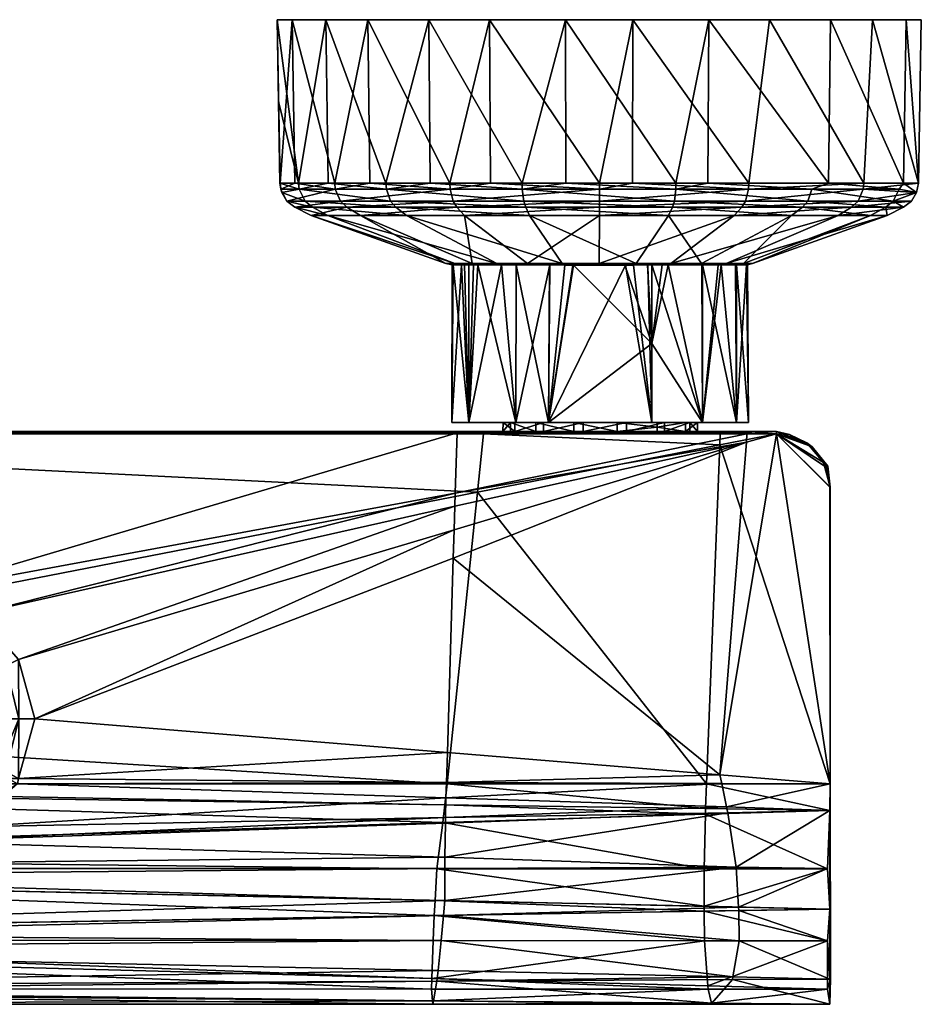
# Model space of a CAD drawing. Header units: centimetres. Extents: x -7.7 to 17.3, y -9.5 to 2.6.
# Tile 7 of 7: x 7.5 to 17.3, y -8.2 to 2.6. Entities that reach past the tile are written whole.
import ezdxf

# ---------------------------------------------------------------- set-up
doc = ezdxf.new("R2010")
doc.units = ezdxf.units.CM
doc.layers.get('0').update_dxf_attribs({"true_color": 0x5890e1})

msp = doc.modelspace()

# ---------------------------------------------------------------- meshes
at = {"color": 61, "true_color": 0xd6e499}
mesh = msp.add_polyface(dxfattribs=at)
corners = [(10.396, 0.627, 55.484), (10.484, 0.558, 55.494), (10.397, 0.627, 56.315), (10.341, 0.719, 55.477), (10.329, 0.756, 56.323), (10.32, 0.824, 55.474), (10.321, 0.824, 56.324), (10.484, 0.558, 56.304), (10.983, 0.627, 57.858), (10.927, 0.756, 57.896), (11.307, 0.824, 58.37), (10.92, 0.824, 57.901), (10.483, 0.824, 57.034), (10.305, 1.72, 55.472), (10.289, 2.615, 55.471), (10.453, 2.615, 57.045), (11.285, 2.615, 58.391), (11.481, 0.824, 53.26), (10.85, 0.824, 53.998), (10.824, 2.615, 53.981), (10.523, 0.824, 54.649), (10.531, 0.756, 54.652), (11.532, 0.627, 53.318), (10.595, 0.627, 54.676), (11.487, 0.756, 53.267), (10.677, 0.558, 54.708), (11.59, 0.558, 53.384)]
mesh.append_faces([[corners[k] for k in face] for face in [(0, 1, 2), (3, 2, 4), (5, 4, 6), (5, 3, 4), (7, 8, 2), (2, 9, 4), (2, 8, 9), (10, 11, 9), (9, 11, 12), (4, 12, 6), (4, 9, 12), (3, 0, 2), (5, 6, 13), (13, 6, 14), (14, 6, 15), (15, 6, 12), (11, 15, 12), (11, 16, 15), (11, 10, 16), (17, 18, 19), (19, 18, 20), (14, 20, 13), (14, 19, 20), (20, 5, 13), (21, 22, 23), (3, 23, 0), (3, 21, 23), (3, 5, 21), (21, 5, 20), (18, 21, 20), (18, 24, 21), (18, 17, 24), (0, 23, 25), (22, 26, 23), (24, 22, 21)]], dxfattribs={"color": 61})
mesh = msp.add_polyface(dxfattribs=at)
corners = [(12.259, 0.558, 58.873), (13.821, 0.627, 59.346), (12.218, 0.627, 58.951), (11.055, 0.558, 57.807), (10.983, 0.627, 57.858), (13.821, 0.558, 59.257), (13.821, 0.756, 59.413), (12.187, 0.756, 59.012), (10.927, 0.756, 57.896), (13.821, 0.824, 59.422), (12.628, 0.824, 59.215), (12.183, 0.824, 59.019), (11.307, 0.824, 58.37), (11.285, 2.615, 58.391), (12.618, 2.615, 59.244), (14.189, 2.615, 59.434), (10.453, 2.615, 57.045), (15.687, 2.615, 58.924), (11.952, 2.615, 52.871), (10.824, 2.615, 53.981), (17.185, 2.615, 54.75), (10.289, 2.615, 55.471), (17.35, 2.615, 56.324), (16.815, 2.615, 57.814), (13.45, 2.615, 52.361), (13.453, 0.824, 52.392), (12.974, 0.824, 52.476), (11.968, 0.824, 52.898), (11.481, 0.824, 53.26), (12.976, 0.756, 52.484), (14.643, 0.627, 52.549), (12.993, 0.627, 52.55), (11.487, 0.756, 53.267), (11.532, 0.627, 53.318), (13.014, 0.558, 52.636)]
mesh.append_faces([[corners[k] for k in face] for face in [(0, 1, 2), (3, 2, 4), (0, 5, 1), (2, 6, 7), (4, 7, 8), (6, 9, 10), (7, 10, 11), (12, 7, 11), (12, 8, 7), (2, 7, 4), (1, 6, 2), (7, 6, 10), (13, 12, 11), (14, 11, 10), (9, 14, 10), (9, 15, 14), (14, 13, 11), (14, 15, 13), (16, 13, 17), (18, 19, 20), (19, 21, 22), (23, 21, 16), (24, 25, 26), (18, 26, 27), (28, 18, 27), (28, 19, 18), (18, 24, 26), (29, 30, 31), (32, 31, 33), (32, 28, 27), (29, 27, 26), (25, 29, 26), (31, 34, 33), (27, 29, 32), (32, 29, 31)]], dxfattribs={"color": 61})
mesh = msp.add_polyface(dxfattribs=at)
corners = [(13.82, -0.06, 57.589), (15.299, 0.469, 58.713), (13.821, 0.469, 59.078), (14.606, -0.06, 57.395), (15.382, 0.558, 58.872), (13.821, 0.558, 59.257), (15.423, 0.627, 58.95), (13.821, 0.627, 59.346), (15.455, 0.756, 59.01), (13.821, 0.756, 59.413), (14.186, 0.824, 59.403), (15.459, 0.824, 59.018), (13.821, 0.824, 59.422), (14.189, 2.615, 59.434), (15.687, 2.615, 58.924), (11.285, 2.615, 58.391), (10.453, 2.615, 57.045), (16.815, 2.615, 57.814), (10.289, 2.615, 55.471), (17.35, 2.615, 56.324), (10.824, 2.615, 53.981), (17.185, 2.615, 54.75), (13.45, 2.615, 52.361), (16.354, 2.615, 53.404), (15.021, 2.615, 52.551), (11.952, 2.615, 52.871), (14.661, 0.824, 52.475), (15.011, 0.824, 52.58), (13.453, 0.824, 52.392), (14.659, 0.756, 52.483), (16.105, 0.627, 53.315), (14.643, 0.627, 52.549), (12.976, 0.756, 52.484), (16.046, 0.558, 53.382), (14.622, 0.558, 52.635), (12.993, 0.627, 52.55), (15.927, 0.469, 53.516), (14.579, 0.469, 52.809), (13.014, 0.558, 52.636), (13.057, 0.469, 52.81), (14.941, -0.06, 54.631), (14.223, -0.06, 54.255)]
mesh.append_faces([[corners[k] for k in face] for face in [(0, 1, 2), (0, 3, 1), (2, 4, 5), (1, 4, 2), (5, 6, 7), (5, 4, 6), (7, 8, 9), (10, 8, 11), (10, 9, 8), (10, 12, 9), (6, 8, 7), (12, 10, 13), (13, 10, 11), (14, 13, 11), (15, 13, 14), (16, 14, 17), (18, 17, 19), (20, 19, 21), (22, 23, 24), (22, 25, 23), (26, 24, 27), (26, 22, 24), (26, 28, 22), (26, 29, 28), (26, 27, 29), (29, 30, 31), (28, 29, 32), (32, 29, 31), (31, 33, 34), (31, 34, 35), (34, 36, 37), (38, 37, 39), (38, 34, 37), (36, 40, 37), (37, 41, 39)]], dxfattribs={"color": 61})
mesh = msp.add_polyface(dxfattribs=at)
corners = [(16.585, 0.558, 57.805), (17.243, 0.627, 56.311), (16.658, 0.627, 57.855), (15.382, 0.558, 58.872), (15.423, 0.627, 58.95), (17.298, 0.719, 56.318), (16.714, 0.756, 57.893), (15.455, 0.756, 59.01), (17.319, 0.824, 56.321), (16.721, 0.824, 57.898), (15.459, 0.824, 59.018), (15.687, 2.615, 58.924), (16.815, 2.615, 57.814), (17.35, 2.615, 56.324), (11.952, 2.615, 52.871), (17.185, 2.615, 54.75), (16.354, 2.615, 53.404), (17.156, 0.824, 54.76), (16.332, 0.824, 53.425), (15.021, 2.615, 52.551), (15.011, 0.824, 52.58), (17.106, 0.756, 54.649), (16.15, 0.756, 53.265), (14.659, 0.756, 52.483), (17.043, 0.627, 54.673), (16.105, 0.627, 53.315), (17.155, 0.558, 56.301), (16.96, 0.558, 54.704), (16.046, 0.558, 53.382), (14.643, 0.627, 52.549)]
mesh.append_faces([[corners[k] for k in face] for face in [(0, 1, 2), (3, 2, 4), (3, 0, 2), (1, 5, 2), (2, 5, 6), (4, 6, 7), (5, 8, 6), (6, 8, 9), (7, 9, 10), (2, 6, 4), (6, 9, 7), (11, 10, 9), (12, 9, 8), (13, 12, 8), (12, 11, 9), (14, 15, 16), (13, 8, 15), (15, 8, 17), (16, 17, 18), (19, 18, 20), (19, 16, 18), (16, 15, 17), (8, 5, 17), (17, 5, 21), (18, 21, 22), (20, 22, 23), (21, 5, 24), (22, 24, 25), (5, 1, 24), (24, 1, 26), (27, 25, 24), (25, 28, 29), (20, 18, 22), (18, 17, 21), (21, 24, 22), (22, 25, 23)]], dxfattribs={"color": 61})
mesh = msp.add_polyface(dxfattribs=at)
corners = [(12.392, -0.074, 56.653), (12.14, -0.06, 56.102), (12.217, -0.074, 56.093), (12.208, -0.074, 55.795), (12.14, -0.06, 55.694), (12.217, -0.074, 55.704), (10.662, 0.469, 55.516), (10.662, 0.469, 56.282), (10.484, 0.558, 56.304), (11.055, 0.558, 57.807), (10.484, 0.558, 55.494), (12.428, -0.06, 56.859), (12.343, 0.469, 58.714), (11.203, 0.469, 57.706), (12.259, 0.558, 58.873), (10.397, 0.627, 56.315), (12.218, 0.627, 58.951), (10.983, 0.627, 57.858), (11.532, 0.627, 53.318), (13.014, 0.558, 52.636), (11.59, 0.558, 53.384), (10.595, 0.627, 54.676), (10.677, 0.558, 54.708), (10.396, 0.627, 55.484), (13.057, 0.469, 52.81), (11.709, 0.469, 53.518), (10.845, 0.469, 54.771), (12.697, -0.06, 54.632), (12.237, -0.06, 55.298), (12.309, -0.074, 55.326), (12.205, -1.801, 55.898)]
mesh.append_faces([[corners[k] for k in face] for face in [(0, 1, 2), (2, 1, 3), (3, 1, 4), (5, 3, 4), (6, 4, 7), (8, 7, 9), (8, 6, 7), (8, 10, 6), (11, 12, 13), (1, 13, 7), (4, 1, 7), (13, 14, 9), (7, 13, 9), (11, 13, 1), (12, 14, 13), (10, 8, 15), (9, 14, 16), (9, 17, 8), (18, 19, 20), (21, 20, 22), (23, 22, 10), (20, 24, 25), (22, 25, 26), (10, 26, 6), (10, 22, 26), (26, 27, 28), (6, 28, 4), (6, 26, 28), (22, 20, 25), (25, 27, 26), (29, 4, 28), (29, 5, 4), (3, 5, 29), (2, 3, 30), (30, 3, 29)]], dxfattribs={"color": 61})
mesh = msp.add_polyface(dxfattribs=at)
corners = [(13.537, -0.077, 57.422), (13.82, -0.06, 57.589), (13.277, -0.074, 57.422), (13.034, -0.06, 57.396), (12.909, -0.074, 57.234), (12.428, -0.06, 56.859), (12.49, -0.074, 56.816), (12.392, -0.074, 56.653), (12.14, -0.06, 56.102), (13.821, 0.469, 59.078), (12.343, 0.469, 58.714), (13.821, 0.558, 59.257), (12.259, 0.558, 58.873), (12.993, 0.627, 52.55), (14.622, 0.558, 52.635), (13.014, 0.558, 52.636), (11.709, 0.469, 53.518), (13.414, -0.06, 54.255), (12.697, -0.06, 54.632), (11.59, 0.558, 53.384), (13.057, 0.469, 52.81), (13.53, -0.077, 54.374), (13.443, -0.077, 54.374), (13.275, -0.074, 54.374), (12.908, -0.074, 54.562), (12.747, -0.074, 54.688), (12.391, -0.074, 55.143), (12.237, -0.06, 55.298), (12.343, -0.074, 55.244), (12.309, -0.074, 55.326), (12.44, -0.074, 56.741), (12.907, -1.801, 57.236), (12.391, -1.801, 56.654), (12.217, -0.074, 56.093), (12.391, -1.801, 55.143), (12.907, -1.801, 54.56), (13.265, -1.801, 54.374)]
mesh.append_faces([[corners[k] for k in face] for face in [(0, 1, 2), (2, 1, 3), (4, 3, 5), (6, 5, 7), (6, 4, 5), (5, 8, 7), (4, 2, 3), (3, 9, 10), (5, 3, 10), (10, 11, 12), (9, 11, 10), (13, 14, 15), (16, 17, 18), (19, 15, 20), (20, 17, 16), (21, 22, 17), (17, 22, 23), (24, 17, 23), (24, 18, 17), (24, 25, 18), (18, 25, 26), (27, 26, 28), (29, 27, 28), (27, 18, 26), (30, 6, 7), (31, 2, 4), (6, 31, 4), (6, 30, 32), (32, 30, 7), (33, 32, 7), (34, 29, 28), (26, 34, 28), (26, 25, 34), (35, 25, 24), (36, 24, 23)]], dxfattribs={"color": 61})
mesh = msp.add_polyface(dxfattribs=at)
corners = [(15.324, -1.801, 55.257), (14.951, -0.074, 54.721), (15.324, -0.074, 55.257), (15.456, -1.801, 55.898), (15.445, -0.074, 55.898), (15.157, -0.074, 56.82), (15.212, -0.06, 56.858), (15.122, -0.074, 56.869), (15.315, -0.074, 56.535), (15.499, -0.06, 56.101), (15.433, -0.074, 56.093), (16.977, 0.469, 56.279), (16.438, 0.469, 57.703), (14.606, -0.06, 57.395), (15.299, 0.469, 58.713), (17.155, 0.558, 56.301), (16.585, 0.558, 57.805), (15.382, 0.558, 58.872), (17.243, 0.627, 56.311), (16.96, 0.558, 54.704), (17.043, 0.627, 54.673), (16.046, 0.558, 53.382), (16.105, 0.627, 53.315), (16.793, 0.469, 54.768), (15.927, 0.469, 53.516), (15.401, -0.06, 55.297), (14.941, -0.06, 54.631), (14.622, 0.558, 52.635), (15.329, -0.074, 55.324), (15.324, -1.801, 56.539)]
mesh.append_faces([[corners[k] for k in face] for face in [(0, 1, 2), (3, 2, 4), (5, 6, 7), (5, 8, 6), (6, 8, 9), (9, 8, 10), (9, 11, 6), (6, 11, 12), (13, 12, 14), (13, 6, 12), (11, 15, 12), (12, 15, 16), (14, 16, 17), (12, 16, 14), (15, 18, 16), (19, 20, 15), (19, 21, 22), (15, 11, 19), (19, 11, 23), (21, 23, 24), (11, 9, 23), (23, 9, 25), (24, 25, 26), (27, 21, 24), (21, 19, 23), (23, 25, 24), (10, 4, 9), (9, 4, 25), (25, 4, 28), (26, 25, 28), (4, 2, 28), (28, 2, 1), (4, 10, 3), (29, 10, 8), (5, 29, 8)]], dxfattribs={"color": 61})
mesh = msp.add_polyface(dxfattribs=at)
corners = [(14.951, -1.801, 54.721), (14.396, -0.074, 54.374), (14.951, -0.074, 54.721), (14.574, -0.074, 57.334), (14.606, -0.06, 57.395), (14.35, -0.074, 57.422), (14.944, -0.074, 57.069), (15.212, -0.06, 56.858), (15.122, -0.074, 56.869), (13.82, -0.06, 57.589), (14.101, -0.077, 57.422), (13.82, -0.077, 57.448), (13.537, -0.077, 57.422), (13.034, -0.06, 57.396), (13.821, 0.469, 59.078), (14.579, 0.469, 52.809), (14.941, -0.06, 54.631), (14.223, -0.06, 54.255), (13.057, 0.469, 52.81), (13.414, -0.06, 54.255), (15.329, -0.074, 55.324), (14.889, -0.074, 54.688), (14.354, -0.074, 54.374), (14.194, -0.077, 54.374), (14.109, -0.077, 54.374), (13.53, -0.077, 54.374), (14.509, -0.074, 57.375), (14.396, -0.074, 57.422), (14.396, -0.937, 57.422), (14.396, -1.801, 54.374), (15.157, -0.074, 56.82), (14.951, -1.801, 57.076)]
mesh.append_faces([[corners[k] for k in face] for face in [(0, 1, 2), (3, 4, 5), (3, 6, 4), (4, 6, 7), (7, 6, 8), (4, 9, 5), (5, 9, 10), (10, 9, 11), (11, 9, 12), (13, 9, 14), (10, 11, 12), (15, 16, 17), (18, 17, 19), (16, 20, 21), (22, 16, 21), (22, 17, 16), (22, 23, 17), (17, 23, 24), (25, 17, 24), (25, 19, 17), (3, 5, 26), (26, 5, 27), (21, 2, 1), (22, 21, 1), (21, 20, 2), (27, 5, 28), (28, 5, 10), (12, 28, 10), (22, 29, 23), (22, 1, 29), (30, 8, 31), (31, 8, 6), (3, 31, 6), (3, 26, 28), (28, 26, 27)]], dxfattribs={"color": 61})
mesh = msp.add_polyface(dxfattribs=at)
corners = [(12.847, -1.801, 55.484), (13.125, -1.902, 55.098), (12.847, -1.902, 55.484), (12.764, -1.902, 55.898), (12.765, -1.801, 55.951), (12.893, -1.902, 56.408), (12.893, -1.801, 56.408), (13.208, -1.801, 56.764), (13.208, -1.902, 56.764), (13.125, -1.801, 55.098), (12.374, -1.902, 54.872), (12.392, -1.902, 55.094), (13.542, -1.902, 54.871), (-0.348, -1.902, 56.001), (-0.408, -1.902, 55.53), (12.409, -1.902, 55.309), (13.265, -1.801, 57.422), (13.277, -0.074, 57.422), (12.907, -1.801, 57.236), (12.49, -0.074, 56.816), (12.391, -1.801, 56.654), (12.217, -0.074, 56.093), (12.205, -1.801, 55.898), (12.391, -1.801, 55.143), (12.747, -0.074, 54.688), (12.907, -1.801, 54.56), (13.265, -1.801, 54.374), (12.908, -0.074, 54.562), (12.309, -0.074, 55.326), (0.155, -1.902, 55.142), (12.521, -1.921, 58.024), (12.391, -1.902, 56.756), (12.369, -1.902, 56.541), (12.287, -1.902, 53.794)]
mesh.append_faces([[corners[k] for k in face] for face in [(0, 1, 2), (3, 0, 2), (3, 4, 0), (3, 5, 4), (4, 5, 6), (6, 5, 7), (7, 5, 8), (0, 9, 1), (5, 3, 13), (3, 2, 14), (16, 17, 18), (19, 20, 18), (21, 22, 20), (23, 24, 25), (26, 25, 27), (23, 22, 28), (23, 9, 0), (22, 0, 4), (20, 4, 6), (7, 20, 6), (7, 18, 20), (7, 16, 18), (20, 22, 4), (22, 23, 0), (23, 25, 9)]], dxfattribs={"color": 61})
mesh.append_faces([[corners[k] for k in face] for face in [(30, 8, 31)]], dxfattribs={"vtx0": -1, "color": 61})
mesh.append_faces([[corners[k] for k in face] for face in [(10, 11, 1), (1, 12, 10), (2, 1, 11), (11, 15, 2), (29, 2, 15), (15, 11, 29), (31, 8, 5), (5, 32, 31), (33, 10, 12)]], dxfattribs={"vtx2": -1, "color": 61})
mesh = msp.add_polyface(dxfattribs=at)
corners = [(14.453, -1.852, 55.032), (14.016, -1.902, 54.848), (14.016, -1.801, 54.848), (13.542, -1.801, 54.871), (13.542, -1.902, 54.871), (13.125, -1.801, 55.098), (13.125, -1.902, 55.098), (14.119, -1.902, 56.925), (13.645, -1.902, 56.949), (15.089, -1.919, 57.896), (13.208, -1.902, 56.764), (13.537, -0.077, 57.422), (13.265, -1.801, 57.422), (14.396, -0.937, 57.422), (13.277, -0.074, 57.422), (14.396, -1.801, 57.422), (13.265, -1.801, 54.374), (13.275, -0.074, 54.374), (13.443, -0.077, 54.374), (13.53, -0.077, 54.374), (14.109, -0.077, 54.374), (14.396, -1.801, 54.374), (14.194, -0.077, 54.374), (14.119, -1.801, 56.925), (13.645, -1.801, 56.949), (12.907, -1.801, 54.56), (13.208, -1.801, 56.764), (14.536, -1.801, 56.698), (12.242, -2.576, 53.47), (12.263, -1.915, 53.492), (15.439, -1.926, 53.476), (15.142, -2.046, 58.318), (15.147, -1.926, 58.318), (12.552, -1.926, 58.318), (12.485, -2.564, 58.318), (15.139, -1.925, 58.261), (12.521, -1.921, 58.024), (15.426, -1.903, 53.524), (12.287, -1.902, 53.794)]
mesh.append_faces([[corners[k] for k in face] for face in [(0, 1, 2), (2, 1, 3), (3, 1, 4), (5, 4, 6), (5, 3, 4), (8, 10, 9), (11, 12, 13), (11, 14, 12), (12, 15, 13), (16, 17, 18), (19, 16, 18), (19, 20, 16), (16, 20, 21), (21, 20, 22), (23, 15, 24), (16, 2, 3), (25, 3, 5), (26, 24, 12), (12, 24, 15), (25, 16, 3), (16, 21, 2), (26, 10, 24), (24, 10, 8), (23, 8, 7), (27, 23, 7), (23, 24, 8), (37, 29, 38)]], dxfattribs={"color": 61})
mesh.append_faces([[corners[k] for k in face] for face in [(36, 35, 10), (37, 38, 4)]], dxfattribs={"vtx1": -1, "vtx2": -1, "color": 61})
mesh.append_faces([[corners[k] for k in face] for face in [(7, 8, 9), (28, 29, 30), (31, 32, 33), (33, 34, 31), (32, 35, 36), (36, 33, 32)]], dxfattribs={"vtx2": -1, "color": 61})
mesh = msp.add_polyface(dxfattribs=at)
corners = [(14.453, -1.902, 55.032), (14.016, -1.902, 54.848), (14.453, -1.852, 55.032), (14.453, -1.801, 55.032), (14.016, -1.801, 54.848), (14.396, -1.801, 54.374), (14.396, -0.074, 54.374), (14.951, -1.801, 54.721), (14.951, -1.908, 56.882), (14.813, -1.902, 56.313), (14.536, -1.902, 56.698), (15.011, -1.911, 57.326), (14.119, -1.902, 56.925), (15.066, -1.916, 57.728), (15.089, -1.919, 57.896), (15.426, -1.903, 53.524), (15.439, -1.926, 53.476), (12.263, -1.915, 53.492), (14.574, -0.074, 57.334), (14.396, -0.937, 57.422), (14.951, -1.801, 57.076), (14.396, -1.801, 57.422), (14.119, -1.801, 56.925), (14.536, -1.801, 56.698), (14.813, -1.801, 56.313), (15.324, -1.801, 55.257), (14.896, -1.801, 55.845), (14.767, -1.801, 55.388), (14.897, -1.902, 55.898), (14.767, -1.902, 55.388), (15.139, -1.925, 58.261), (13.208, -1.902, 56.764), (13.542, -1.902, 54.871), (15.41, -1.902, 53.726), (15.405, -1.902, 53.783), (15.392, -1.902, 53.94)]
mesh.append_faces([[corners[k] for k in face] for face in [(0, 1, 2), (3, 2, 4), (5, 6, 7), (15, 16, 17), (18, 19, 20), (19, 21, 20), (22, 23, 21), (21, 23, 20), (20, 23, 24), (25, 26, 27), (7, 27, 3), (5, 3, 4), (5, 7, 3), (7, 25, 27), (23, 12, 10), (24, 10, 9), (28, 24, 9), (28, 26, 24), (28, 29, 26), (26, 29, 27), (27, 29, 2), (3, 27, 2), (29, 0, 2), (24, 23, 10)]], dxfattribs={"color": 61})
mesh.append_faces([[corners[k] for k in face] for face in [(15, 32, 33)]], dxfattribs={"vtx0": -1, "color": 61})
mesh.append_faces([[corners[k] for k in face] for face in [(8, 9, 10), (10, 11, 8), (10, 12, 13), (13, 11, 10), (14, 13, 12), (30, 14, 31), (1, 34, 33), (33, 32, 1), (34, 1, 0), (35, 0, 29)]], dxfattribs={"vtx2": -1, "color": 61})
mesh = msp.add_polyface(dxfattribs=at)
corners = [(15.456, -1.801, 55.898), (15.324, -1.801, 55.257), (15.324, -0.074, 55.257), (14.951, -1.801, 54.721), (14.951, -0.074, 54.721), (15.405, -1.902, 53.783), (15.761, -1.902, 53.511), (15.41, -1.902, 53.726), (15.392, -1.902, 53.94), (15.366, -1.902, 54.257), (15.761, -1.902, 55.898), (14.767, -1.902, 55.388), (14.897, -1.902, 55.898), (14.813, -1.902, 56.313), (15.761, -1.926, 58.318), (15.426, -1.903, 53.524), (15.274, -1.902, 55.371), (15.904, -1.932, 58.309), (16.096, -2.026, 53.482), (15.959, -1.989, 58.337), (15.831, -1.931, 53.475), (15.761, -1.926, 53.476), (15.433, -0.074, 56.093), (15.324, -1.801, 56.539), (15.157, -0.074, 56.82), (14.951, -1.801, 57.076), (14.813, -1.801, 56.313), (14.896, -1.801, 55.845), (14.453, -1.902, 55.032), (15.439, -1.926, 53.476), (15.433, -2.016, 53.476), (15.147, -1.926, 58.318), (15.139, -1.925, 58.261), (15.089, -1.919, 57.896), (15.066, -1.916, 57.728), (15.011, -1.911, 57.326), (14.951, -1.908, 56.882)]
mesh.append_faces([[corners[k] for k in face] for face in [(0, 1, 2), (1, 3, 4), (5, 6, 7), (8, 6, 5), (6, 8, 9), (10, 11, 12), (13, 10, 12), (13, 14, 10), (6, 15, 7), (17, 18, 10), (14, 17, 10), (18, 6, 10), (14, 19, 17), (20, 21, 6), (18, 20, 6), (0, 22, 23), (24, 25, 23), (23, 26, 0), (23, 25, 26), (26, 27, 0), (0, 27, 1), (29, 21, 30), (31, 14, 32), (32, 14, 33), (33, 14, 34), (34, 14, 35)]], dxfattribs={"color": 61})
mesh.append_faces([[corners[k] for k in face] for face in [(16, 10, 6), (6, 9, 16), (28, 8, 5), (11, 9, 8), (11, 10, 16), (16, 9, 11), (6, 21, 29), (29, 15, 6), (14, 13, 36), (36, 35, 14)]], dxfattribs={"vtx2": -1, "color": 61})
mesh = msp.add_polyface(dxfattribs=at)
corners = [(4.997, -4.753, 53.406), (4.847, -4.716, 53.459), (5.275, -4.224, 53.406), (5.348, -4.288, 53.297), (5.802, -3.974, 53.297), (5.814, -4.007, 53.155), (6.345, -3.943, 53.155), (5.374, -4.311, 53.155), (5.091, -4.776, 53.297), (5.713, -3.739, 53.459), (5.767, -3.884, 53.406), (5.16, -4.121, 53.459), (5.125, -4.785, 53.155), (6.361, -3.812, 53.406), (6.349, -3.908, 53.297), (-0.273, -1.926, 58.318), (-0.073, -5.012, 58.317), (12.485, -2.564, 58.318), (6.38, -3.658, 53.459), (0.445, -2.681, 53.474), (0.462, -2.905, 53.473), (0.116, -1.902, 55.432), (-0.408, -1.902, 55.53), (12.847, -1.902, 55.484), (0.155, -1.902, 55.142), (12.764, -1.902, 55.898), (-0.348, -1.902, 56.001), (12.893, -1.902, 56.408), (-0.498, -1.902, 56.452), (-0.828, -1.902, 56.793), (12.391, -1.902, 56.756), (5.203, -4.567, 51.936), (5.514, -4.178, 51.936), (5.962, -3.962, 51.936), (6.907, -4.178, 51.936), (6.459, -3.962, 51.936), (-0.311, -1.904, 56.884), (12.552, -1.926, 58.318), (12.263, -1.915, 53.492), (0.385, -1.919, 53.487), (0.203, -1.902, 54.782), (0.188, -1.902, 54.895), (12.374, -1.902, 54.872), (12.392, -1.902, 55.094), (12.521, -1.921, 58.024)]
mesh.append_faces([[corners[k] for k in face] for face in [(0, 1, 2), (3, 2, 4), (5, 4, 6), (5, 3, 4), (5, 7, 3), (3, 7, 8), (9, 10, 11), (10, 4, 2), (11, 2, 1), (7, 12, 8), (2, 3, 0), (0, 3, 8), (2, 11, 10), (9, 13, 10), (4, 10, 14), (25, 22, 26), (27, 26, 28), (28, 29, 30), (7, 31, 12), (7, 32, 31), (7, 5, 32), (32, 5, 33), (33, 5, 6), (34, 31, 32), (35, 32, 33), (43, 41, 24)]], dxfattribs={"color": 61})
mesh.append_faces([[corners[k] for k in face] for face in [(15, 16, 17), (18, 9, 19), (9, 11, 20), (21, 22, 23), (23, 24, 21), (36, 15, 37), (38, 39, 40), (40, 41, 42), (36, 44, 29)]], dxfattribs={"vtx2": -1, "color": 61})
mesh = msp.add_polyface(dxfattribs=at)
corners = [(7.2, -4.533, 53.155), (7.231, -4.516, 53.297), (7.328, -5.052, 53.155), (6.865, -4.103, 53.297), (6.845, -4.132, 53.155), (6.349, -3.908, 53.297), (6.361, -3.812, 53.406), (5.767, -3.884, 53.406), (6.38, -3.658, 53.459), (6.92, -4.024, 53.406), (7.008, -3.896, 53.459), (7.317, -4.471, 53.406), (7.363, -5.052, 53.297), (7.454, -4.4, 53.459), (7.46, -5.052, 53.406), (6.345, -3.943, 53.155), (5.802, -3.974, 53.297), (5.713, -3.739, 53.459), (12.153, -5.763, 58.314), (12.485, -2.564, 58.318), (-0.073, -5.012, 58.317), (12.552, -1.926, 58.318), (-0.273, -1.926, 58.318), (0.385, -1.919, 53.487), (12.263, -1.915, 53.492), (12.391, -1.902, 56.756), (-0.828, -1.902, 56.793), (12.521, -1.921, 58.024), (12.369, -1.902, 56.541), (12.893, -1.902, 56.408), (-0.498, -1.902, 56.452), (6.459, -3.962, 51.936), (6.907, -4.178, 51.936), (7.217, -4.567, 51.936), (5.962, -3.962, 51.936), (5.514, -4.178, 51.936), (5.203, -4.567, 51.936), (-0.311, -1.904, 56.884), (0.203, -1.902, 54.782), (12.287, -1.902, 53.794), (12.374, -1.902, 54.872), (0.188, -1.902, 54.895), (12.392, -1.902, 55.094)]
mesh.append_faces([[corners[k] for k in face] for face in [(0, 1, 2), (0, 3, 1), (0, 4, 3), (3, 4, 5), (6, 5, 7), (6, 8, 9), (3, 9, 1), (3, 6, 9), (3, 5, 6), (9, 10, 11), (1, 11, 12), (1, 9, 11), (11, 13, 14), (11, 10, 13), (4, 15, 5), (5, 15, 16), (8, 6, 17), (10, 9, 8), (25, 26, 27), (31, 15, 4), (32, 4, 0), (33, 0, 2), (33, 32, 0), (32, 31, 4), (31, 34, 15), (31, 32, 35), (32, 33, 36), (40, 41, 42)]], dxfattribs={"color": 61})
mesh.append_faces([[corners[k] for k in face] for face in [(8, 23, 24)]], dxfattribs={"vtx0": -1, "vtx2": -1, "color": 61})
mesh.append_faces([[corners[k] for k in face] for face in [(18, 19, 20), (19, 21, 22), (28, 29, 30), (30, 25, 28), (21, 27, 37), (38, 39, 24), (40, 39, 38)]], dxfattribs={"vtx2": -1, "color": 61})
mesh = msp.add_polyface(dxfattribs=at)
corners = [(12.14, -5.917, 53.479), (7.442, -5.763, 53.46), (12.145, -5.749, 53.472), (12.135, -6.135, 53.501), (6.906, -6.234, 53.506), (12.134, -6.196, 53.516), (6.21, -6.395, 53.543), (12.127, -6.57, 53.602), (12.113, -7.207, 53.966), (12.088, -7.483, 54.176), (0.764, -7.476, 54.185), (12.127, -7.045, 53.854), (0.754, -7.396, 54.123), (7.454, -5.705, 53.459), (7.633, -5.052, 53.46), (12.155, -5.421, 53.472), (7.454, -4.4, 53.459), (12.229, -2.978, 53.469), (12.22, -3.288, 53.469), (7.008, -3.896, 53.459), (12.237, -2.719, 53.469), (6.38, -3.658, 53.459), (12.242, -2.576, 53.47), (12.263, -1.915, 53.492), (15.143, -5.665, 53.48), (15.163, -5.759, 53.48), (15.285, -7.882, 54.743), (12.053, -7.813, 54.65), (12.041, -7.927, 54.815), (15.054, -8.171, 55.839), (12.003, -8.145, 55.699), (11.996, -8.182, 55.898), (11.993, -8.145, 56.098), (15.052, -8.182, 55.898), (15.014, -8.016, 56.831), (11.983, -8.015, 56.831), (11.986, -7.9, 56.998), (14.974, -7.486, 57.621), (11.999, -7.484, 57.619), (12.012, -7.209, 57.829), (12.02, -7.043, 57.944), (14.97, -7.16, 57.87), (12.039, -6.696, 58.15), (14.969, -7.107, 57.906), (12.104, -6.189, 58.267), (14.969, -6.696, 58.151), (12.127, -5.994, 58.303), (14.983, -6.098, 58.289), (12.153, -5.763, 58.314), (14.985, -6.035, 58.301)]
mesh.append_faces([[corners[k] for k in face] for face in [(0, 1, 2), (6, 5, 7), (1, 13, 2), (15, 14, 18)]], dxfattribs={"color": 61})
mesh.append_faces([[corners[k] for k in face] for face in [(22, 21, 23)]], dxfattribs={"vtx1": -1, "color": 61})
mesh.append_faces([[corners[k] for k in face] for face in [(0, 3, 4), (4, 1, 0), (3, 5, 6), (6, 4, 3), (8, 9, 10), (11, 8, 12), (13, 14, 15), (15, 2, 13), (14, 16, 17), (17, 18, 14), (16, 19, 20), (20, 17, 16), (19, 21, 22), (22, 20, 19), (2, 15, 24), (0, 2, 25), (26, 27, 9), (28, 27, 26), (29, 30, 28), (31, 30, 29), (32, 31, 33), (34, 35, 32), (36, 35, 34), (37, 38, 36), (39, 38, 37), (40, 39, 41), (42, 40, 43), (44, 42, 45), (46, 44, 47), (48, 46, 49)]], dxfattribs={"vtx2": -1, "color": 61})
mesh = msp.add_polyface(dxfattribs=at)
corners = [(16.348, -6.055, 58.299), (16.351, -5.763, 53.483), (16.351, -5.763, 58.313), (16.348, -7.137, 57.889), (16.352, -2.512, 53.485), (16.347, -2.512, 58.318), (15.761, -1.926, 58.318), (16.31, -2.296, 58.315), (16.152, -2.07, 58.315), (15.959, -1.989, 58.337), (15.831, -1.931, 53.475), (16.096, -2.026, 53.482), (15.761, -1.926, 53.476), (16.279, -2.24, 53.475), (16.324, -2.279, 53.511), (15.904, -1.932, 58.309), (15.439, -1.926, 53.476), (15.433, -2.016, 53.476), (12.242, -2.576, 53.47), (15.143, -5.665, 53.48), (15.163, -5.759, 53.48), (16.348, -6.055, 53.497), (15.216, -6.018, 53.492), (15.228, -6.084, 53.5), (15.32, -6.679, 53.639), (16.32, -6.696, 58.151), (14.983, -6.098, 58.289), (14.985, -6.035, 58.301), (14.995, -5.763, 58.314), (15.142, -2.046, 58.318), (15.147, -1.926, 58.318)]
mesh.append_faces([[corners[k] for k in face] for face in [(0, 1, 2), (0, 3, 1), (1, 4, 2), (2, 4, 5), (2, 5, 6), (6, 5, 7), (8, 6, 7), (8, 9, 6), (10, 11, 12), (12, 11, 13), (4, 12, 13), (4, 1, 12), (4, 14, 5), (5, 14, 7), (7, 14, 8), (8, 14, 11), (15, 8, 11), (9, 8, 15), (14, 4, 13), (11, 14, 13), (19, 1, 20), (22, 21, 23), (26, 0, 27), (29, 6, 30)]], dxfattribs={"color": 61})
mesh.append_faces([[corners[k] for k in face] for face in [(16, 17, 18), (12, 1, 19), (19, 17, 12), (1, 21, 22), (22, 20, 1), (24, 23, 21), (25, 0, 26), (0, 2, 28), (28, 27, 0), (2, 6, 29), (29, 28, 2)]], dxfattribs={"vtx2": -1, "color": 61})
mesh = msp.add_polyface(dxfattribs=at)
corners = [(12.242, -2.576, 53.47), (15.433, -2.016, 53.476), (12.237, -2.719, 53.469), (12.229, -2.978, 53.469), (12.22, -3.288, 53.469), (15.143, -5.665, 53.48), (12.155, -5.421, 53.472), (15.163, -5.759, 53.48), (12.145, -5.749, 53.472), (15.216, -6.018, 53.492), (12.14, -5.917, 53.479), (15.228, -6.084, 53.5), (12.135, -6.135, 53.501), (12.134, -6.196, 53.516), (15.32, -6.679, 53.639), (12.127, -6.57, 53.602), (12.126, -6.694, 53.646), (15.346, -7.115, 53.895), (12.127, -7.045, 53.854), (15.348, -7.154, 53.921), (12.113, -7.207, 53.966), (15.352, -7.485, 54.173), (12.088, -7.483, 54.176), (15.285, -7.882, 54.743), (15.28, -7.911, 54.784), (12.041, -7.927, 54.815), (15.054, -8.171, 55.839), (15.052, -8.182, 55.898), (11.996, -8.182, 55.898), (15.049, -8.171, 55.958), (11.993, -8.145, 56.098), (15.014, -8.016, 56.831), (15.011, -7.981, 56.881), (11.986, -7.9, 56.998), (14.974, -7.486, 57.621), (14.97, -7.16, 57.87), (12.012, -7.209, 57.829), (14.969, -7.107, 57.906), (12.02, -7.043, 57.944), (14.969, -6.696, 58.151), (12.039, -6.696, 58.15), (14.983, -6.098, 58.289), (12.104, -6.189, 58.267), (14.985, -6.035, 58.301), (12.127, -5.994, 58.303), (14.995, -5.763, 58.314), (12.153, -5.763, 58.314), (15.142, -2.046, 58.318), (12.485, -2.564, 58.318)]
mesh.append_faces([[corners[k] for k in face] for face in [(0, 1, 2), (2, 1, 3), (3, 1, 4), (12, 11, 13), (15, 14, 16)]], dxfattribs={"color": 61})
mesh.append_faces([[corners[k] for k in face] for face in [(4, 1, 5), (5, 6, 4), (5, 7, 8), (7, 9, 10), (9, 11, 12), (12, 10, 9), (11, 14, 15), (15, 13, 11), (14, 17, 18), (18, 16, 14), (17, 19, 20), (20, 18, 17), (20, 19, 21), (21, 22, 20), (22, 21, 23), (23, 24, 25), (25, 24, 26), (26, 27, 28), (27, 29, 30), (30, 29, 31), (31, 32, 33), (33, 32, 34), (34, 35, 36), (35, 37, 38), (37, 39, 40), (39, 41, 42), (41, 43, 44), (43, 45, 46), (45, 47, 48), (48, 46, 45)]], dxfattribs={"vtx2": -1, "color": 61})
mesh = msp.add_polyface(dxfattribs=at)
corners = [(7.454, -4.4, 53.459), (7.633, -5.052, 53.46), (7.46, -5.052, 53.406), (7.317, -4.471, 53.406), (7.363, -5.052, 53.297), (7.231, -4.516, 53.297), (7.328, -5.052, 53.155), (6.907, -5.926, 53.184), (6.907, -5.926, 51.936), (7.178, -5.611, 53.155), (6.459, -6.142, 53.239), (7.217, -5.537, 51.936), (7.217, -5.537, 53.155), (7.328, -5.052, 51.936), (12.127, -5.994, 58.303), (12.153, -5.763, 58.314), (-0.025, -5.763, 58.317), (7.217, -4.567, 51.936), (5.962, -6.142, 51.936), (5.514, -5.926, 51.936), (5.203, -5.537, 51.936), (5.093, -5.052, 51.936), (7.223, -5.636, 53.324), (6.786, -6.031, 53.306), (6.821, -6.073, 53.401), (7.341, -5.705, 53.437), (6.869, -6.144, 53.47), (7.442, -5.763, 53.46), (7.231, -5.588, 53.297), (7.317, -5.633, 53.406), (7.454, -5.705, 53.459)]
mesh.append_faces([[corners[k] for k in face] for face in [(0, 1, 2), (3, 2, 4), (5, 4, 6), (7, 8, 9), (7, 10, 8), (8, 11, 9), (9, 11, 12), (12, 11, 6), (6, 11, 13), (13, 17, 6), (8, 18, 19), (11, 19, 20), (13, 20, 21), (11, 8, 19), (17, 13, 21), (20, 13, 11), (22, 23, 7), (9, 22, 7), (23, 22, 24), (24, 22, 25), (26, 25, 27), (25, 26, 24), (6, 4, 12), (12, 4, 28), (9, 28, 22), (9, 12, 28), (4, 2, 28), (28, 2, 29), (22, 29, 25), (22, 28, 29), (29, 2, 30), (25, 30, 27), (25, 29, 30), (2, 1, 30)]], dxfattribs={"color": 61})
mesh.append_faces([[corners[k] for k in face] for face in [(14, 15, 16)]], dxfattribs={"vtx2": -1, "color": 61})
mesh = msp.add_polyface(dxfattribs=at)
corners = [(4.961, -5.052, 53.406), (4.788, -5.052, 53.46), (4.847, -4.716, 53.459), (4.997, -4.753, 53.406), (5.125, -5.678, 53.408), (4.979, -5.763, 53.46), (4.847, -5.388, 53.459), (4.997, -5.351, 53.406), (0.659, -6.794, 53.709), (0.673, -6.694, 53.65), (12.126, -6.694, 53.646), (0.764, -7.476, 54.185), (0.754, -7.396, 54.123), (12.113, -7.207, 53.966), (0.748, -7.573, 54.323), (12.088, -7.483, 54.176), (0.677, -7.986, 54.924), (12.053, -7.813, 54.65), (0.723, -8.05, 55.181), (12.041, -7.927, 54.815), (0.824, -8.182, 55.898), (12.003, -8.145, 55.699), (12.127, -7.045, 53.854), (0.679, -5.993, 53.492), (5.513, -6.233, 53.506), (0.682, -6.469, 53.58), (0.671, -5.763, 53.469), (6.21, -6.395, 53.543), (0.68, -6.558, 53.602), (0.769, -8.05, 56.614), (11.996, -8.182, 55.898), (0.754, -8.012, 56.829), (11.993, -8.145, 56.098), (0.538, -7.476, 57.611), (0.526, -7.593, 57.437), (11.986, -7.9, 56.998), (0.522, -7.399, 57.67), (11.999, -7.484, 57.619), (0.381, -6.788, 58.091), (12.012, -7.209, 57.829), (0.356, -6.694, 58.147), (12.02, -7.043, 57.944), (0.3, -6.561, 58.177), (12.039, -6.696, 58.15), (-0.025, -5.763, 58.317), (-0.023, -5.819, 58.314), (12.127, -5.994, 58.303), (12.104, -6.189, 58.267), (11.983, -8.015, 56.831), (-0.073, -5.012, 58.317), (12.153, -5.763, 58.314), (0.591, -4.61, 53.46), (0.644, -5.39, 53.469), (0.657, -5.567, 53.468)]
mesh.append_faces([[corners[k] for k in face] for face in [(0, 1, 2), (2, 3, 0), (4, 5, 6), (7, 6, 0), (0, 6, 1), (23, 24, 25), (51, 1, 52)]], dxfattribs={"color": 61})
mesh.append_faces([[corners[k] for k in face] for face in [(28, 27, 9)]], dxfattribs={"vtx1": -1, "color": 61})
mesh.append_faces([[corners[k] for k in face] for face in [(8, 9, 10), (11, 12, 13), (14, 11, 15), (16, 14, 17), (18, 16, 19), (20, 18, 21), (12, 8, 22), (23, 26, 5), (5, 24, 23), (24, 27, 28), (28, 25, 24), (29, 20, 30), (31, 29, 32), (33, 34, 35), (36, 33, 37), (38, 36, 39), (40, 38, 41), (42, 40, 43), (44, 45, 46), (45, 42, 47), (34, 31, 48), (49, 44, 50), (2, 1, 51), (1, 6, 53), (53, 52, 1), (26, 53, 6), (6, 5, 26)]], dxfattribs={"vtx2": -1, "color": 61})
mesh = msp.add_polyface(dxfattribs=at)
corners = [(5.962, -6.142, 53.239), (5.962, -6.142, 51.936), (6.459, -6.142, 51.936), (6.459, -6.142, 53.239), (6.907, -5.926, 51.936), (5.651, -6.02, 53.205), (12.126, -6.694, 53.646), (12.127, -7.045, 53.854), (0.659, -6.794, 53.709), (12.088, -7.483, 54.176), (12.053, -7.813, 54.65), (0.748, -7.573, 54.323), (12.041, -7.927, 54.815), (0.677, -7.986, 54.924), (12.003, -8.145, 55.699), (0.723, -8.05, 55.181), (11.996, -8.182, 55.898), (0.824, -8.182, 55.898), (12.127, -6.57, 53.602), (0.673, -6.694, 53.65), (6.21, -6.395, 53.543), (11.993, -8.145, 56.098), (0.769, -8.05, 56.614), (11.983, -8.015, 56.831), (0.754, -8.012, 56.829), (11.986, -7.9, 56.998), (11.999, -7.484, 57.619), (0.538, -7.476, 57.611), (12.012, -7.209, 57.829), (0.522, -7.399, 57.67), (12.02, -7.043, 57.944), (0.381, -6.788, 58.091), (12.039, -6.696, 58.15), (0.356, -6.694, 58.147), (12.104, -6.189, 58.267), (0.3, -6.561, 58.177), (12.127, -5.994, 58.303), (-0.023, -5.819, 58.314), (0.526, -7.593, 57.437), (6.21, -6.233, 53.434), (5.599, -6.073, 53.401), (6.21, -6.185, 53.344), (6.821, -6.073, 53.401), (6.786, -6.031, 53.306), (5.634, -6.03, 53.306), (6.907, -5.926, 53.184), (6.906, -6.234, 53.506), (6.869, -6.144, 53.47), (7.442, -5.763, 53.46), (6.21, -6.307, 53.504), (5.513, -6.233, 53.506)]
mesh.append_faces([[corners[k] for k in face] for face in [(0, 1, 2), (3, 2, 4), (3, 0, 2), (0, 5, 1), (2, 1, 4), (39, 40, 41), (42, 41, 43), (44, 0, 41), (0, 3, 41), (41, 3, 43), (43, 3, 45), (46, 47, 48), (46, 49, 47), (46, 20, 49), (49, 20, 50), (42, 47, 49), (39, 49, 40), (39, 42, 49), (39, 41, 42)]], dxfattribs={"color": 61})
mesh.append_faces([[corners[k] for k in face] for face in [(20, 18, 19)]], dxfattribs={"vtx1": -1, "vtx2": -1, "color": 61})
mesh.append_faces([[corners[k] for k in face] for face in [(6, 7, 8), (9, 10, 11), (10, 12, 13), (12, 14, 15), (14, 16, 17), (18, 6, 19), (16, 21, 22), (21, 23, 24), (25, 26, 27), (26, 28, 29), (28, 30, 31), (30, 32, 33), (32, 34, 35), (34, 36, 37), (23, 25, 38)]], dxfattribs={"vtx2": -1, "color": 61})
mesh = msp.add_polyface(dxfattribs=at)
corners = [(16.351, -5.763, 53.483), (16.348, -7.137, 57.889), (16.356, -7.901, 57.02), (16.348, -8.182, 55.898), (16.348, -7.905, 54.774), (16.348, -7.137, 53.908), (16.348, -6.055, 53.497), (16.32, -7.487, 57.622), (16.32, -8.016, 56.831), (16.32, -6.693, 53.644), (16.32, -7.486, 54.172), (16.32, -6.696, 58.151), (16.348, -6.055, 58.299), (15.32, -6.679, 53.639), (15.346, -7.115, 53.895), (15.348, -7.154, 53.921), (15.352, -7.485, 54.173), (15.285, -7.882, 54.743), (15.28, -7.911, 54.784), (15.054, -8.171, 55.839), (15.052, -8.182, 55.898), (15.049, -8.171, 55.958), (15.014, -8.016, 56.831), (15.011, -7.981, 56.881), (14.974, -7.486, 57.621), (14.97, -7.16, 57.87), (14.969, -7.107, 57.906), (14.969, -6.696, 58.151), (14.983, -6.098, 58.289)]
mesh.append_faces([[corners[k] for k in face] for face in [(0, 1, 2), (3, 0, 2), (3, 4, 0), (0, 4, 5), (6, 0, 5), (7, 2, 1), (7, 8, 2), (2, 8, 3), (9, 6, 5), (4, 10, 5), (11, 1, 12), (14, 5, 15), (17, 4, 18), (19, 3, 20), (20, 3, 21), (22, 8, 23), (25, 1, 26)]], dxfattribs={"color": 61})
mesh.append_faces([[corners[k] for k in face] for face in [(6, 9, 13), (9, 5, 14), (14, 13, 9), (15, 5, 10), (10, 16, 15), (16, 10, 4), (4, 17, 16), (18, 4, 3), (3, 19, 18), (21, 3, 8), (8, 22, 21), (23, 8, 7), (7, 24, 23), (7, 1, 25), (25, 24, 7), (26, 1, 11), (11, 27, 26), (28, 27, 11)]], dxfattribs={"vtx2": -1, "color": 61})

doc.saveas('drawing.dxf')
